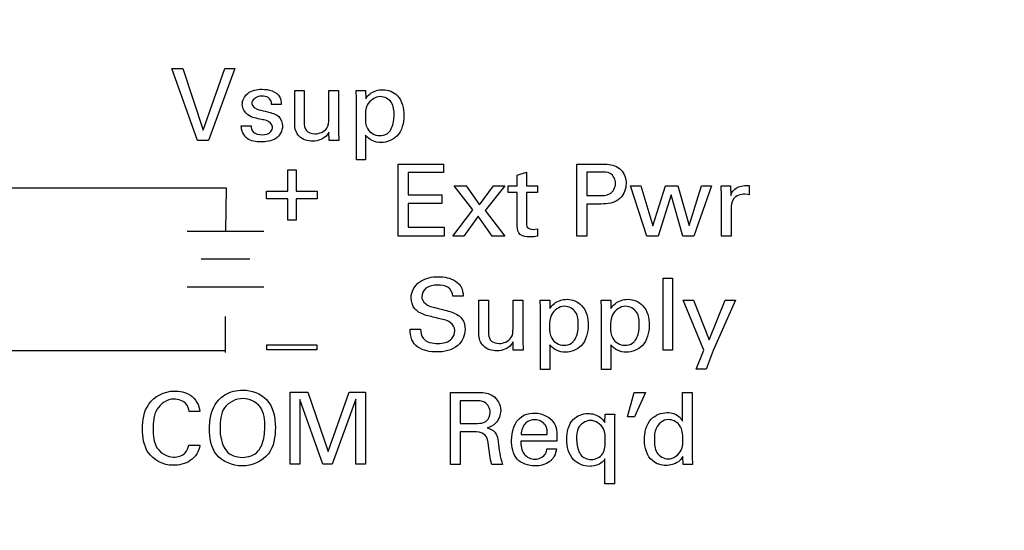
# Model space of a CAD drawing. Header units: inches. Extents: x 0 to 22, y 0 to 17.
# Tile 21 of 75: x 6.411 to 7.13, y 6.966 to 7.339. Entities that reach past the tile are written whole.
import ezdxf

# ---------------------------------------------------------------- set-up
doc = ezdxf.new("R2010")
doc.units = ezdxf.units.IN
doc.header["$LTSCALE"] = 1.21
doc.header["$MEASUREMENT"] = 0
doc.layers.get('0').update_dxf_attribs({"linetype": 'CONTINUOUS'})
doc.layers.add('DIMENSIONS', color=7, linetype='CONTINUOUS')
doc.styles.get("Standard").update_dxf_attribs({"font": 'txt', "width": 0.8})
doc.dimstyles.new('DIMSTYLE_1', dxfattribs={"dimtxt": 0.125, "dimasz": 0.18, "dimexe": 0.125, "dimexo": 0.0625, "dimgap": 0.0625, "dimtad": 0, "dimtih": 1, "dimtoh": 1, "dimzin": 4, "dimdsep": 46, "dimtxsty": 'STANDARD', "dimblk": '_FILLED', "dimblk1": '_FILLED', "dimblk2": '_FILLED', "dimcen": 0.09, "dimadec": 0, "dimazin": 0, "dimtp": 0.001, "dimtm": 0.001, "dimtfac": 1, "dimtofl": 0, "dimtmove": 0, "dimatfit": 3, "dimldrblk": '_FILLED', "dimfxl": 1, "dimtolj": 1, "dimtzin": 4, "dimarcsym": 0})

# ---------------------------------------------------------------- blocks, each defined once
blk = doc.blocks.new('_FILLED')
at = {"color": 0, "linetype": 'BYBLOCK'}
blk.add_solid([(0, 0), (-1, 0.1736), (-1, -0.1736)], dxfattribs=at)
blk = doc.blocks.new('*D16')
at = {"layer": 'DIMENSIONS', "color": 2, "linetype": 'CONTINUOUS'}
for p, q in [((4.94006, 6.91971), (4.94006, 9.91637)), ((7.84906, 8.95887), (7.84906, 9.91637)), ((4.94006, 9.79137), (5.76956, 9.79137)), ((7.84906, 9.79137), (7.01956, 9.79137))]:
    blk.add_line(p, q, dxfattribs=at)
at = {"layer": 'DIMENSIONS', "color": 2, "linetype": 'CONTINUOUS', "xscale": 0.18, "yscale": 0.18, "zscale": 0.18, "rotation": 180}
blk.add_blockref('_FILLED', (4.94006, 9.79137), dxfattribs=at)
at = {"layer": 'DIMENSIONS', "color": 2, "linetype": 'CONTINUOUS', "xscale": 0.18, "yscale": 0.18, "zscale": 0.18}
blk.add_blockref('_FILLED', (7.84906, 9.79137), dxfattribs=at)
at = {"layer": 'DIMENSIONS', "color": 2, "linetype": 'CONTINUOUS', "insert": (6.39456, 9.85387), "char_height": 0.125, "width": 1.125, "attachment_point": 2, "line_spacing_factor": 0.9}
blk.add_mtext('2.91{\\Ftxt.shx;\\W1.000000;\\H0.125000; }[73.9]', dxfattribs=at)

msp = doc.modelspace()

# ---------------------------------------------------------------- linework, layer by layer
at = {"color": 40, "linetype": 'CONTINUOUS'}
for p, q in [((6.52174, 7.30329), (6.52984, 7.30329)), ((6.54048, 7.25066), (6.52174, 7.30329)), ((6.52984, 7.30329), (6.54478, 7.25832)), ((6.54478, 7.25832), (6.56053, 7.30329)), ((6.56789, 7.30329), (6.5485, 7.25066)), ((6.56053, 7.30329), (6.56789, 7.30329)), ((6.61151, 7.28726), (6.61851, 7.28726)), ((6.61151, 7.26269), (6.61151, 7.28726)), ((6.61851, 7.28726), (6.61851, 7.26371)), ((6.63644, 7.28726), (6.64351, 7.28726)), ((6.63644, 7.26655), (6.63644, 7.28726)), ((6.64351, 7.28726), (6.64351, 7.25752)), ((6.65635, 7.28726), (6.66327, 7.28726)), ((6.65656, 7.28128), (6.65635, 7.28726)), ((6.66327, 7.28726), (6.66342, 7.28121)), ((6.65656, 7.23659), (6.65656, 7.28128)), ((6.60165, 7.27712), (6.59465, 7.27712)), ((6.57249, 7.26152), (6.57971, 7.26152)), ((6.63659, 7.25066), (6.63644, 7.25693)), ((6.64351, 7.25752), (6.64373, 7.25066)), ((6.5485, 7.25066), (6.54048, 7.25066)), ((6.64373, 7.25066), (6.63659, 7.25066)), ((6.66335, 7.25474), (6.66335, 7.23659)), ((6.66335, 7.23659), (6.65656, 7.23659)), ((6.60639, 7.22933), (6.61252, 7.22933)), ((6.60639, 7.2138), (6.60639, 7.22933)), ((6.61252, 7.22933), (6.61252, 7.2138)), ((6.6872, 7.23358), (6.72022, 7.23358)), ((6.6872, 7.18094), (6.6872, 7.23358)), ((6.72022, 7.23358), (6.72022, 7.22739)), ((6.81772, 7.23358), (6.83536, 7.23358)), ((6.81772, 7.18094), (6.81772, 7.23358)), ((6.72022, 7.22739), (6.69449, 7.22739)), ((6.69449, 7.22739), (6.69449, 7.21098)), ((6.77404, 7.22534), (6.78083, 7.22753)), ((6.77404, 7.21769), (6.77404, 7.22534)), ((6.78083, 7.22753), (6.78083, 7.21769)), ((6.83521, 7.22768), (6.82501, 7.22768)), ((6.82501, 7.22768), (6.82501, 7.21047)), ((6.56181, 7.21594), (6.37365, 7.21602)), ((6.56127, 7.18453), (6.56181, 7.21594)), ((6.59086, 7.2138), (6.60639, 7.2138)), ((6.59086, 7.20819), (6.59086, 7.2138)), ((6.61252, 7.2138), (6.62804, 7.2138)), ((6.62804, 7.2138), (6.62804, 7.20819)), ((6.72789, 7.21755), (6.73685, 7.21755)), ((6.74159, 7.20012), (6.72789, 7.21755)), ((6.73685, 7.21755), (6.74663, 7.20376)), ((6.74663, 7.20376), (6.75683, 7.21755)), ((6.76492, 7.21755), (6.75063, 7.19968)), ((6.75683, 7.21755), (6.76492, 7.21755)), ((6.76755, 7.21769), (6.77404, 7.21769)), ((6.76755, 7.21266), (6.76755, 7.21769)), ((6.78083, 7.21769), (6.78899, 7.21769)), ((6.78899, 7.21769), (6.78899, 7.21266)), ((6.85673, 7.21755), (6.86424, 7.21755)), ((6.86883, 7.18094), (6.85673, 7.21755)), ((6.86424, 7.21755), (6.87306, 7.18838)), ((6.87306, 7.18838), (6.88232, 7.21755)), ((6.88232, 7.21755), (6.89129, 7.21755)), ((6.89129, 7.21755), (6.8996, 7.18867)), ((6.8996, 7.18867), (6.90878, 7.21755)), ((6.91586, 7.21755), (6.90295, 7.18094)), ((6.90878, 7.21755), (6.91586, 7.21755)), ((6.92301, 7.21755), (6.92993, 7.21755)), ((6.92338, 7.21011), (6.92301, 7.21755)), ((6.92993, 7.21755), (6.93008, 7.21047)), ((6.94357, 7.21783), (6.94357, 7.21113)), ((6.60639, 7.20819), (6.59086, 7.20819)), ((6.60639, 7.19266), (6.60639, 7.20819)), ((6.62804, 7.20819), (6.61252, 7.20819)), ((6.61252, 7.20819), (6.61252, 7.19266)), ((6.69449, 7.21098), (6.71899, 7.21098)), ((6.71899, 7.21098), (6.71899, 7.20486)), ((6.77404, 7.21266), (6.76755, 7.21266)), ((6.77404, 7.18823), (6.77404, 7.21266)), ((6.78899, 7.21266), (6.78083, 7.21266)), ((6.78083, 7.21266), (6.78083, 7.19072)), ((6.82501, 7.21047), (6.83369, 7.21047)), ((6.88648, 7.21106), (6.87692, 7.18094)), ((6.89508, 7.18094), (6.88648, 7.21106)), ((6.92338, 7.18094), (6.92338, 7.21011)), ((6.94226, 7.21141), (6.94029, 7.21149)), ((6.94357, 7.21113), (6.94226, 7.21141)), ((6.71899, 7.20486), (6.69449, 7.20486)), ((6.69449, 7.20486), (6.69449, 7.18736)), ((6.72709, 7.18094), (6.74159, 7.20012)), ((6.75063, 7.19968), (6.76492, 7.18094)), ((6.83354, 7.20435), (6.82501, 7.20435)), ((6.82501, 7.20435), (6.82501, 7.18094)), ((6.9303, 7.20041), (6.9303, 7.18094)), ((6.61252, 7.19266), (6.60639, 7.19266)), ((6.74546, 7.1956), (6.7351, 7.18094)), ((6.75588, 7.18094), (6.74546, 7.1956)), ((6.69449, 7.18736), (6.72081, 7.18736)), ((6.72081, 7.18736), (6.72081, 7.18094)), ((6.78571, 7.18583), (6.78899, 7.18619)), ((6.78899, 7.18619), (6.78899, 7.18087)), ((6.53287, 7.18453), (6.58909, 7.18453)), ((6.72081, 7.18094), (6.6872, 7.18094)), ((6.7351, 7.18094), (6.72709, 7.18094)), ((6.76492, 7.18094), (6.75588, 7.18094)), ((6.82501, 7.18094), (6.81772, 7.18094)), ((6.87692, 7.18094), (6.86883, 7.18094)), ((6.90295, 7.18094), (6.89508, 7.18094)), ((6.9303, 7.18094), (6.92338, 7.18094)), ((6.54311, 7.16429), (6.57886, 7.16429)), ((6.88061, 7.15018), (6.88746, 7.15018)), ((6.88061, 7.09761), (6.88061, 7.15018)), ((6.88746, 7.15018), (6.88746, 7.09761)), ((6.53287, 7.14402), (6.58909, 7.14402)), ((6.73463, 7.13713), (6.72705, 7.13713)), ((6.74608, 7.13421), (6.75308, 7.13421)), ((6.74608, 7.10964), (6.74608, 7.13421)), ((6.75308, 7.13421), (6.75308, 7.11066)), ((6.77101, 7.13421), (6.77809, 7.13421)), ((6.77101, 7.1135), (6.77101, 7.13421)), ((6.77809, 7.13421), (6.77809, 7.10447)), ((6.79092, 7.13421), (6.79785, 7.13421)), ((6.79114, 7.12823), (6.79092, 7.13421)), ((6.79114, 7.08354), (6.79114, 7.12823)), ((6.79785, 7.13421), (6.798, 7.12816)), ((6.83547, 7.13421), (6.8424, 7.13421)), ((6.8357, 7.12823), (6.83547, 7.13421)), ((6.8357, 7.08354), (6.8357, 7.12823)), ((6.8424, 7.13421), (6.84255, 7.12816)), ((6.89519, 7.13421), (6.90292, 7.13421)), ((6.91043, 7.09775), (6.89519, 7.13421)), ((6.90292, 7.13421), (6.91437, 7.10534)), ((6.91437, 7.10534), (6.92604, 7.13421)), ((6.93347, 7.13421), (6.91721, 7.09739)), ((6.92604, 7.13421), (6.93347, 7.13421)), ((6.56097, 7.09601), (6.56097, 7.1223)), ((6.69584, 7.11299), (6.70343, 7.11299)), ((6.59122, 7.1015), (6.62768, 7.1015)), ((6.59122, 7.09786), (6.59122, 7.1015)), ((6.62768, 7.1015), (6.62768, 7.09786)), ((6.77116, 7.09761), (6.77101, 7.10388)), ((6.77809, 7.10447), (6.7783, 7.09761)), ((6.79792, 7.10169), (6.79792, 7.08354)), ((6.84247, 7.10169), (6.84247, 7.08354)), ((6.37538, 7.09753), (6.56105, 7.09753)), ((6.62768, 7.09786), (6.59122, 7.09786)), ((6.7783, 7.09761), (6.77116, 7.09761)), ((6.88746, 7.09761), (6.88061, 7.09761)), ((6.90489, 7.08376), (6.91043, 7.09775)), ((6.91721, 7.09739), (6.91196, 7.08376)), ((6.79792, 7.08354), (6.79114, 7.08354)), ((6.84247, 7.08354), (6.8357, 7.08354)), ((6.91196, 7.08376), (6.90489, 7.08376)), ((6.60829, 7.0671), (6.6212, 7.0671)), ((6.60829, 7.01447), (6.60829, 7.0671)), ((6.6212, 7.0671), (6.63607, 7.02372)), ((6.63607, 7.02372), (6.6513, 7.0671)), ((6.6513, 7.0671), (6.66333, 7.0671)), ((6.66333, 7.0671), (6.66333, 7.01447)), ((6.72522, 7.06691), (6.74404, 7.06691)), ((6.72522, 7.01428), (6.72522, 7.06691)), ((6.85465, 7.04898), (6.85939, 7.06691)), ((6.85939, 7.06691), (6.86777, 7.06691)), ((6.86777, 7.06691), (6.85961, 7.04898)), ((6.8949, 7.06684), (6.90175, 7.06684)), ((6.8949, 7.04591), (6.8949, 7.06684)), ((6.90175, 7.06684), (6.90175, 7.02011)), ((6.63199, 7.01447), (6.61537, 7.06157)), ((6.61537, 7.06157), (6.61537, 7.01447)), ((6.65619, 7.06185), (6.63891, 7.01447)), ((6.65619, 7.01447), (6.65619, 7.06185)), ((6.74382, 7.06079), (6.7323, 7.06079)), ((6.7323, 7.06079), (6.7323, 7.04424)), ((6.54229, 7.05289), (6.53449, 7.05289)), ((6.8381, 7.04482), (6.83831, 7.05088)), ((6.83831, 7.05088), (6.84524, 7.05088)), ((6.85961, 7.04898), (6.85465, 7.04898)), ((6.7323, 7.04424), (6.74382, 7.04424)), ((6.8451, 7.0449), (6.8451, 7.00021)), ((6.74163, 7.03805), (6.73244, 7.03805)), ((6.73244, 7.03805), (6.73244, 7.01428)), ((6.77699, 7.03615), (6.79602, 7.03615)), ((6.53413, 7.02832), (6.54215, 7.02832)), ((6.80302, 7.03133), (6.7767, 7.03133)), ((6.79581, 7.02573), (6.80266, 7.02573)), ((6.89519, 7.01428), (6.89504, 7.02011)), ((6.90175, 7.02011), (6.90204, 7.01428)), ((6.61537, 7.01447), (6.60829, 7.01447)), ((6.63891, 7.01447), (6.63199, 7.01447)), ((6.66333, 7.01447), (6.65619, 7.01447)), ((6.73244, 7.01428), (6.72522, 7.01428)), ((6.76336, 7.01428), (6.75555, 7.01428)), ((6.83817, 7.00021), (6.83817, 7.01836)), ((6.90204, 7.01428), (6.89519, 7.01428)), ((6.8451, 7.00021), (6.83817, 7.00021))]:
    msp.add_line(p, q, dxfattribs=at)
msp.add_arc((6.97405, 7.04484), 0.12895, 177.31392, 179.97278, dxfattribs=at)
for points, knots in [([(6.57322, 7.27705), (6.57322, 7.28004), (6.57676, 7.28687), (6.58393, 7.28813), (6.58751, 7.28813)], [0, 0, 0, 0, 0.455266, 1, 1, 1, 1]), ([(6.66342, 7.28121), (6.6642, 7.28251), (6.66739, 7.28631), (6.67255, 7.28784), (6.67589, 7.28784)], [0, 0, 0, 0, 0.313278, 1, 1, 1, 1]), ([(6.67589, 7.28784), (6.67972, 7.28784), (6.68927, 7.28408), (6.69127, 7.27399), (6.69127, 7.26888)], [0, 0, 0, 0, 0.429142, 1, 1, 1, 1]), ([(6.58759, 7.2831), (6.58706, 7.2831), (6.584, 7.28308), (6.58015, 7.28046), (6.58015, 7.27786)], [0, 0, 0, 0, 0.169866, 1, 1, 1, 1]), ([(6.59465, 7.27712), (6.59473, 7.27901), (6.5929, 7.28294), (6.58913, 7.2831), (6.58759, 7.2831)], [0, 0, 0, 0, 0.549791, 1, 1, 1, 1]), ([(6.67406, 7.28274), (6.67026, 7.28274), (6.66317, 7.27788), (6.66313, 7.27079), (6.66313, 7.26786)], [0, 0, 0, 0, 0.565108, 1, 1, 1, 1]), ([(6.68413, 7.26932), (6.68413, 7.27245), (6.68375, 7.27924), (6.6771, 7.28274), (6.67406, 7.28274)], [0, 0, 0, 0, 0.507104, 1, 1, 1, 1]), ([(6.5873, 7.26612), (6.58391, 7.26689), (6.57714, 7.26756), (6.57322, 7.27414), (6.57322, 7.27705)], [0, 0, 0, 0, 0.544131, 1, 1, 1, 1]), ([(6.58532, 7.27319), (6.5874, 7.27269), (6.5923, 7.27149), (6.59764, 7.2702), (6.59984, 7.26816)], [0, 0, 0, 0, 0.416454, 1, 1, 1, 1]), ([(6.59531, 7.26065), (6.59531, 7.26278), (6.59164, 7.26541), (6.58849, 7.26585), (6.5873, 7.26612)], [0, 0, 0, 0, 0.635805, 1, 1, 1, 1]), ([(6.66313, 7.26786), (6.66313, 7.265), (6.66329, 7.25829), (6.67003, 7.2543), (6.67341, 7.2543)], [0, 0, 0, 0, 0.45871, 1, 1, 1, 1]), ([(6.69127, 7.26888), (6.69127, 7.26363), (6.68887, 7.25307), (6.67876, 7.24928), (6.67458, 7.24928)], [0, 0, 0, 0, 0.55682, 1, 1, 1, 1]), ([(6.68114, 7.25788), (6.68301, 7.26043), (6.68396, 7.26458), (6.68413, 7.26852), (6.68413, 7.26932)], [0, 0, 0, 0, 0.798742, 1, 1, 1, 1]), ([(6.58679, 7.24964), (6.58335, 7.24964), (6.57579, 7.25063), (6.57247, 7.25812), (6.57249, 7.26152)], [0, 0, 0, 0, 0.50215, 1, 1, 1, 1]), ([(6.57971, 7.26152), (6.57967, 7.25999), (6.58095, 7.25581), (6.58543, 7.25489), (6.58773, 7.25489)], [0, 0, 0, 0, 0.400073, 1, 1, 1, 1]), ([(6.62477, 7.25029), (6.62124, 7.25029), (6.61367, 7.25213), (6.61151, 7.25953), (6.61151, 7.26269)], [0, 0, 0, 0, 0.528227, 1, 1, 1, 1]), ([(6.61851, 7.26371), (6.61851, 7.26186), (6.61896, 7.25712), (6.62395, 7.25562), (6.6263, 7.25562)], [0, 0, 0, 0, 0.439337, 1, 1, 1, 1]), ([(6.63644, 7.25693), (6.63606, 7.2562), (6.63384, 7.25213), (6.62855, 7.25029), (6.62477, 7.25029)], [0, 0, 0, 0, 0.17864, 1, 1, 1, 1]), ([(6.67341, 7.2543), (6.67541, 7.2543), (6.67849, 7.25504), (6.6806, 7.25714), (6.68114, 7.25788)], [0, 0, 0, 0, 0.687972, 1, 1, 1, 1]), ([(6.83536, 7.23358), (6.83685, 7.23358), (6.84184, 7.23363), (6.8473, 7.23198), (6.84973, 7.22935)], [0, 0, 0, 0, 0.293091, 1, 1, 1, 1]), ([(6.84586, 7.21944), (6.84586, 7.22217), (6.84302, 7.22789), (6.83749, 7.22768), (6.83521, 7.22768)], [0, 0, 0, 0, 0.545752, 1, 1, 1, 1]), ([(6.83369, 7.21047), (6.83635, 7.21047), (6.84252, 7.21026), (6.84586, 7.2165), (6.84586, 7.21944)], [0, 0, 0, 0, 0.47528, 1, 1, 1, 1]), ([(6.93008, 7.21047), (6.93038, 7.21162), (6.932, 7.21534), (6.9361, 7.21729), (6.93883, 7.21769)], [0, 0, 0, 0, 0.299517, 1, 1, 1, 1]), ([(6.84944, 7.20886), (6.84873, 7.20816), (6.84433, 7.20456), (6.83815, 7.20435), (6.83354, 7.20435)], [0, 0, 0, 0, 0.177402, 1, 1, 1, 1]), ([(6.94029, 7.21149), (6.93741, 7.21149), (6.93088, 7.20955), (6.9303, 7.20312), (6.9303, 7.20041)], [0, 0, 0, 0, 0.515081, 1, 1, 1, 1]), ([(6.7833, 7.18044), (6.78091, 7.18044), (6.77547, 7.18068), (6.77404, 7.18605), (6.77404, 7.18823)], [0, 0, 0, 0, 0.522615, 1, 1, 1, 1]), ([(6.78083, 7.19072), (6.78083, 7.18965), (6.78094, 7.1867), (6.78417, 7.18583), (6.78571, 7.18583)], [0, 0, 0, 0, 0.408259, 1, 1, 1, 1]), ([(6.69657, 7.13589), (6.69657, 7.14032), (6.70204, 7.14977), (6.71188, 7.15127), (6.71662, 7.15127)], [0, 0, 0, 0, 0.483184, 1, 1, 1, 1]), ([(6.71662, 7.15127), (6.71768, 7.15127), (6.72291, 7.15102), (6.72856, 7.14919), (6.73142, 7.14609)], [0, 0, 0, 0, 0.20186, 1, 1, 1, 1]), ([(6.71597, 7.14514), (6.71301, 7.14514), (6.70717, 7.14444), (6.7043, 7.13893), (6.7043, 7.13661)], [0, 0, 0, 0, 0.560222, 1, 1, 1, 1]), ([(6.72705, 7.13713), (6.72691, 7.13961), (6.72391, 7.14482), (6.71847, 7.14514), (6.71597, 7.14514)], [0, 0, 0, 0, 0.49879, 1, 1, 1, 1]), ([(6.73142, 7.14609), (6.73209, 7.14536), (6.734, 7.14269), (6.73448, 7.13935), (6.73463, 7.13713)], [0, 0, 0, 0, 0.308643, 1, 1, 1, 1]), ([(6.70204, 7.12553), (6.70105, 7.1262), (6.69795, 7.12881), (6.69657, 7.13306), (6.69657, 7.13589)], [0, 0, 0, 0, 0.295799, 1, 1, 1, 1]), ([(6.7043, 7.13661), (6.7043, 7.1338), (6.70826, 7.12989), (6.71236, 7.12915), (6.71378, 7.12881)], [0, 0, 0, 0, 0.659708, 1, 1, 1, 1]), ([(6.798, 7.12816), (6.79877, 7.12946), (6.80197, 7.13326), (6.80713, 7.1348), (6.81046, 7.1348)], [0, 0, 0, 0, 0.313261, 1, 1, 1, 1]), ([(6.81046, 7.1348), (6.8143, 7.1348), (6.82385, 7.13103), (6.82584, 7.12094), (6.82584, 7.11583)], [0, 0, 0, 0, 0.429132, 1, 1, 1, 1]), ([(6.84255, 7.12816), (6.84332, 7.12946), (6.84652, 7.13326), (6.85167, 7.1348), (6.85501, 7.1348)], [0, 0, 0, 0, 0.313298, 1, 1, 1, 1]), ([(6.85501, 7.1348), (6.85885, 7.1348), (6.8684, 7.13103), (6.8704, 7.12094), (6.8704, 7.11583)], [0, 0, 0, 0, 0.429183, 1, 1, 1, 1]), ([(6.71378, 7.12881), (6.71628, 7.12817), (6.72201, 7.1267), (6.72795, 7.12515), (6.73076, 7.12327)], [0, 0, 0, 0, 0.433475, 1, 1, 1, 1]), ([(6.80864, 7.12969), (6.80484, 7.12969), (6.79774, 7.12483), (6.7977, 7.11774), (6.7977, 7.11482)], [0, 0, 0, 0, 0.56515, 1, 1, 1, 1]), ([(6.8187, 7.11627), (6.8187, 7.1194), (6.81832, 7.12619), (6.81168, 7.12969), (6.80864, 7.12969)], [0, 0, 0, 0, 0.507182, 1, 1, 1, 1]), ([(6.85319, 7.12969), (6.84939, 7.12969), (6.84229, 7.12483), (6.84225, 7.11774), (6.84225, 7.11482)], [0, 0, 0, 0, 0.565235, 1, 1, 1, 1]), ([(6.86325, 7.11627), (6.86325, 7.1194), (6.86287, 7.12619), (6.85623, 7.12969), (6.85319, 7.12969)], [0, 0, 0, 0, 0.507247, 1, 1, 1, 1]), ([(6.71633, 7.12087), (6.71458, 7.12129), (6.70975, 7.12252), (6.70471, 7.12373), (6.70204, 7.12553)], [0, 0, 0, 0, 0.358398, 1, 1, 1, 1]), ([(6.72843, 7.11197), (6.72843, 7.11425), (6.72504, 7.11967), (6.71933, 7.12012), (6.71633, 7.12087)], [0, 0, 0, 0, 0.423716, 1, 1, 1, 1]), ([(6.73076, 7.12327), (6.73186, 7.12255), (6.73492, 7.11978), (6.73601, 7.1155), (6.73601, 7.11277)], [0, 0, 0, 0, 0.325409, 1, 1, 1, 1]), ([(6.6989, 7.10235), (6.69821, 7.10325), (6.69625, 7.10651), (6.69584, 7.11039), (6.69584, 7.11299)], [0, 0, 0, 0, 0.303818, 1, 1, 1, 1]), ([(6.70343, 7.11299), (6.70352, 7.11072), (6.70469, 7.10394), (6.71228, 7.10257), (6.71611, 7.10257)], [0, 0, 0, 0, 0.373025, 1, 1, 1, 1]), ([(6.7977, 7.11482), (6.7977, 7.11195), (6.79786, 7.10524), (6.8046, 7.10125), (6.80798, 7.10125)], [0, 0, 0, 0, 0.458809, 1, 1, 1, 1]), ([(6.82584, 7.11583), (6.82584, 7.11058), (6.82344, 7.10002), (6.81333, 7.09623), (6.80915, 7.09623)], [0, 0, 0, 0, 0.556789, 1, 1, 1, 1]), ([(6.81571, 7.10483), (6.81759, 7.10738), (6.81854, 7.11154), (6.8187, 7.11548), (6.8187, 7.11627)], [0, 0, 0, 0, 0.798701, 1, 1, 1, 1]), ([(6.84225, 7.11482), (6.84225, 7.11195), (6.84241, 7.10524), (6.84916, 7.10125), (6.85254, 7.10125)], [0, 0, 0, 0, 0.458696, 1, 1, 1, 1]), ([(6.8704, 7.11583), (6.8704, 7.11058), (6.86799, 7.10002), (6.85788, 7.09623), (6.8537, 7.09623)], [0, 0, 0, 0, 0.556789, 1, 1, 1, 1]), ([(6.86026, 7.10483), (6.86213, 7.10738), (6.86309, 7.11154), (6.86325, 7.11548), (6.86325, 7.11627)], [0, 0, 0, 0, 0.798701, 1, 1, 1, 1]), ([(6.73601, 7.11277), (6.73601, 7.10849), (6.73134, 7.09829), (6.72062, 7.09637), (6.71523, 7.09637)], [0, 0, 0, 0, 0.44331, 1, 1, 1, 1]), ([(6.71611, 7.10257), (6.71975, 7.10257), (6.72635, 7.10401), (6.72843, 7.10996), (6.72843, 7.11197)], [0, 0, 0, 0, 0.643488, 1, 1, 1, 1]), ([(6.75935, 7.09725), (6.75581, 7.09725), (6.74824, 7.09908), (6.74608, 7.10648), (6.74608, 7.10964)], [0, 0, 0, 0, 0.52821, 1, 1, 1, 1]), ([(6.75308, 7.11066), (6.75308, 7.10881), (6.75354, 7.10407), (6.75853, 7.10257), (6.76088, 7.10257)], [0, 0, 0, 0, 0.439337, 1, 1, 1, 1]), ([(6.71523, 7.09637), (6.71401, 7.09637), (6.70823, 7.09663), (6.70176, 7.09869), (6.6989, 7.10235)], [0, 0, 0, 0, 0.208141, 1, 1, 1, 1]), ([(6.77101, 7.10388), (6.77064, 7.10315), (6.76841, 7.09908), (6.76313, 7.09725), (6.75935, 7.09725)], [0, 0, 0, 0, 0.178691, 1, 1, 1, 1]), ([(6.80798, 7.10125), (6.80999, 7.10125), (6.81306, 7.10199), (6.81518, 7.10409), (6.81571, 7.10483)], [0, 0, 0, 0, 0.688137, 1, 1, 1, 1]), ([(6.85254, 7.10125), (6.85454, 7.10125), (6.85762, 7.102), (6.85972, 7.10409), (6.86026, 7.10483)], [0, 0, 0, 0, 0.687997, 1, 1, 1, 1]), ([(6.50038, 7.0402), (6.50038, 7.04638), (6.50228, 7.06055), (6.51644, 7.06783), (6.52341, 7.06783)], [0, 0, 0, 0, 0.469739, 1, 1, 1, 1]), ([(6.52341, 7.06783), (6.5275, 7.06783), (6.53676, 7.0664), (6.54193, 7.05749), (6.54229, 7.05289)], [0, 0, 0, 0, 0.469156, 1, 1, 1, 1]), ([(6.55608, 7.06142), (6.55736, 7.0628), (6.56238, 7.06697), (6.5691, 7.06849), (6.57365, 7.06849)], [0, 0, 0, 0, 0.292862, 1, 1, 1, 1]), ([(6.57365, 7.06849), (6.57988, 7.06849), (6.59453, 7.06345), (6.59742, 7.04839), (6.59742, 7.0413)], [0, 0, 0, 0, 0.467311, 1, 1, 1, 1]), ([(6.74404, 7.06691), (6.74486, 7.06691), (6.74897, 7.06688), (6.75335, 7.06622), (6.75613, 7.06444)], [0, 0, 0, 0, 0.200471, 1, 1, 1, 1]), ([(6.52312, 7.062), (6.51832, 7.062), (6.50853, 7.05529), (6.50818, 7.04507), (6.50818, 7.04027)], [0, 0, 0, 0, 0.499748, 1, 1, 1, 1]), ([(6.53449, 7.05289), (6.5342, 7.05473), (6.53262, 7.06013), (6.5265, 7.062), (6.52312, 7.062)], [0, 0, 0, 0, 0.356045, 1, 1, 1, 1]), ([(6.5493, 7.04042), (6.5493, 7.04207), (6.54962, 7.04944), (6.55215, 7.05718), (6.55608, 7.06142)], [0, 0, 0, 0, 0.221653, 1, 1, 1, 1]), ([(6.57373, 7.06237), (6.56873, 7.06237), (6.55775, 7.05706), (6.55696, 7.04592), (6.55696, 7.04086)], [0, 0, 0, 0, 0.496531, 1, 1, 1, 1]), ([(6.58969, 7.04137), (6.58969, 7.0465), (6.58902, 7.05746), (6.57835, 7.06237), (6.57373, 7.06237)], [0, 0, 0, 0, 0.525867, 1, 1, 1, 1]), ([(6.75432, 7.05226), (6.75432, 7.05511), (6.75139, 7.06076), (6.74596, 7.06079), (6.74382, 7.06079)], [0, 0, 0, 0, 0.570555, 1, 1, 1, 1]), ([(6.75074, 7.04541), (6.75109, 7.04561), (6.75325, 7.04713), (6.75432, 7.05004), (6.75432, 7.05226)], [0, 0, 0, 0, 0.15358, 1, 1, 1, 1]), ([(6.77714, 7.04913), (6.77944, 7.05075), (6.78303, 7.05171), (6.78648, 7.05182), (6.78713, 7.05182)], [0, 0, 0, 0, 0.811426, 1, 1, 1, 1]), ([(6.78713, 7.05182), (6.79255, 7.05182), (6.80348, 7.04606), (6.80313, 7.03554), (6.80302, 7.03133)], [0, 0, 0, 0, 0.563206, 1, 1, 1, 1]), ([(6.81024, 7.03272), (6.81024, 7.03779), (6.81234, 7.04781), (6.82182, 7.05146), (6.82563, 7.05146)], [0, 0, 0, 0, 0.570689, 1, 1, 1, 1]), ([(6.82563, 7.05146), (6.82727, 7.05146), (6.83217, 7.05094), (6.83638, 7.04755), (6.8381, 7.04482)], [0, 0, 0, 0, 0.336618, 1, 1, 1, 1]), ([(6.86697, 7.03214), (6.86697, 7.03748), (6.86925, 7.04812), (6.87938, 7.05211), (6.88353, 7.05211)], [0, 0, 0, 0, 0.562711, 1, 1, 1, 1]), ([(6.88353, 7.05211), (6.8852, 7.05211), (6.88976, 7.05163), (6.89351, 7.04835), (6.8949, 7.04591)], [0, 0, 0, 0, 0.374604, 1, 1, 1, 1]), ([(6.59742, 7.0413), (6.59742, 7.03464), (6.5953, 7.01948), (6.58011, 7.01323), (6.57307, 7.01323)], [0, 0, 0, 0, 0.485915, 1, 1, 1, 1]), ([(6.58495, 7.02424), (6.58602, 7.02555), (6.58897, 7.03089), (6.58969, 7.03706), (6.58969, 7.04137)], [0, 0, 0, 0, 0.282089, 1, 1, 1, 1]), ([(6.74382, 7.04424), (6.7442, 7.04424), (6.74653, 7.04429), (6.74905, 7.0444), (6.75074, 7.04541)], [0, 0, 0, 0, 0.162419, 1, 1, 1, 1]), ([(6.78698, 7.04694), (6.78465, 7.04694), (6.7789, 7.04514), (6.77705, 7.03918), (6.77699, 7.03615)], [0, 0, 0, 0, 0.435837, 1, 1, 1, 1]), ([(6.79602, 7.03615), (6.79607, 7.03843), (6.79571, 7.04409), (6.78989, 7.04694), (6.78698, 7.04694)], [0, 0, 0, 0, 0.439072, 1, 1, 1, 1]), ([(6.82738, 7.04636), (6.82395, 7.04636), (6.81757, 7.04209), (6.81739, 7.03575), (6.81739, 7.03316)], [0, 0, 0, 0, 0.569879, 1, 1, 1, 1]), ([(6.83839, 7.03185), (6.83839, 7.03468), (6.83825, 7.04167), (6.83119, 7.04636), (6.82738, 7.04636)], [0, 0, 0, 0, 0.426293, 1, 1, 1, 1]), ([(6.88433, 7.04701), (6.8807, 7.04701), (6.87436, 7.04173), (6.87426, 7.03514), (6.87426, 7.03236)], [0, 0, 0, 0, 0.565899, 1, 1, 1, 1]), ([(6.89512, 7.03308), (6.89512, 7.03427), (6.89496, 7.03782), (6.8938, 7.04142), (6.89234, 7.0433)], [0, 0, 0, 0, 0.333893, 1, 1, 1, 1]), ([(6.52246, 7.01367), (6.51569, 7.01367), (6.50199, 7.0207), (6.50038, 7.03434), (6.50038, 7.0402)], [0, 0, 0, 0, 0.536073, 1, 1, 1, 1]), ([(6.50818, 7.04027), (6.50818, 7.03549), (6.50861, 7.0253), (6.5185, 7.01964), (6.52305, 7.01964)], [0, 0, 0, 0, 0.512299, 1, 1, 1, 1]), ([(6.57307, 7.01323), (6.56629, 7.01323), (6.55139, 7.01895), (6.5493, 7.03386), (6.5493, 7.04042)], [0, 0, 0, 0, 0.507933, 1, 1, 1, 1]), ([(6.75315, 7.0282), (6.75284, 7.03094), (6.75168, 7.03779), (6.74462, 7.03805), (6.74163, 7.03805)], [0, 0, 0, 0, 0.479615, 1, 1, 1, 1]), ([(6.75205, 7.04096), (6.75412, 7.04042), (6.75881, 7.03836), (6.7598, 7.03329), (6.76007, 7.03082)], [0, 0, 0, 0, 0.463409, 1, 1, 1, 1]), ([(6.54215, 7.02832), (6.54169, 7.02397), (6.53621, 7.01536), (6.52689, 7.01367), (6.52246, 7.01367)], [0, 0, 0, 0, 0.497558, 1, 1, 1, 1]), ([(6.78691, 7.01319), (6.78232, 7.01319), (6.77182, 7.01653), (6.76993, 7.02714), (6.76993, 7.03192)], [0, 0, 0, 0, 0.489756, 1, 1, 1, 1]), ([(6.7767, 7.03133), (6.77664, 7.02809), (6.77741, 7.02109), (6.78422, 7.01814), (6.7872, 7.01814)], [0, 0, 0, 0, 0.521187, 1, 1, 1, 1]), ([(6.82694, 7.01289), (6.82273, 7.01289), (6.81259, 7.01686), (6.81024, 7.02745), (6.81024, 7.03272)], [0, 0, 0, 0, 0.44418, 1, 1, 1, 1]), ([(6.81739, 7.03316), (6.81739, 7.03236), (6.81756, 7.02834), (6.81852, 7.02414), (6.82038, 7.02149)], [0, 0, 0, 0, 0.198876, 1, 1, 1, 1]), ([(6.82826, 7.01792), (6.83134, 7.01792), (6.83835, 7.02141), (6.83839, 7.02856), (6.83839, 7.03185)], [0, 0, 0, 0, 0.483766, 1, 1, 1, 1]), ([(6.88272, 7.01355), (6.87931, 7.01355), (6.86984, 7.01641), (6.86697, 7.02666), (6.86697, 7.03214)], [0, 0, 0, 0, 0.383625, 1, 1, 1, 1]), ([(6.87426, 7.03236), (6.87426, 7.02915), (6.87447, 7.02224), (6.88121, 7.01836), (6.88433, 7.01836)], [0, 0, 0, 0, 0.506727, 1, 1, 1, 1]), ([(6.88433, 7.01836), (6.88811, 7.01836), (6.895, 7.02331), (6.89512, 7.03024), (6.89512, 7.03308)], [0, 0, 0, 0, 0.570766, 1, 1, 1, 1]), ([(6.7872, 7.01814), (6.7901, 7.01814), (6.79477, 7.02043), (6.79568, 7.02456), (6.79581, 7.02573)], [0, 0, 0, 0, 0.711383, 1, 1, 1, 1]), ([(6.80266, 7.02573), (6.80243, 7.02383), (6.80183, 7.02098), (6.80012, 7.01872), (6.79952, 7.01807)], [0, 0, 0, 0, 0.683937, 1, 1, 1, 1]), ([(6.79952, 7.01807), (6.79903, 7.01751), (6.7957, 7.01434), (6.79074, 7.01319), (6.78691, 7.01319)], [0, 0, 0, 0, 0.161973, 1, 1, 1, 1]), ([(6.83518, 7.01523), (6.83325, 7.01389), (6.83032, 7.01301), (6.82746, 7.01289), (6.82694, 7.01289)], [0, 0, 0, 0, 0.818407, 1, 1, 1, 1])]:
    msp.add_open_spline(points, degree=3, knots=knots, dxfattribs=at)
for points in [[(6.58751, 7.28813), (6.5923, 7.28813), (6.59857, 7.28673), (6.60071, 7.28245)], [(6.60071, 7.28245), (6.60147, 7.28081), (6.60165, 7.27892), (6.60165, 7.27712)], [(6.58015, 7.27786), (6.58015, 7.27553), (6.58308, 7.27379), (6.58532, 7.27319)], [(6.59984, 7.26816), (6.60163, 7.2665), (6.6026, 7.26382), (6.6026, 7.26138)], [(6.63491, 7.2597), (6.63625, 7.26162), (6.63644, 7.26421), (6.63644, 7.26655)], [(6.58773, 7.25489), (6.59001, 7.25489), (6.59272, 7.25544), (6.59415, 7.25722)], [(6.59415, 7.25722), (6.59488, 7.25817), (6.59531, 7.25944), (6.59531, 7.26065)], [(6.6026, 7.26138), (6.6026, 7.25788), (6.60062, 7.25396), (6.59764, 7.25212)], [(6.6263, 7.25562), (6.62948, 7.25562), (6.63313, 7.25707), (6.63491, 7.2597)], [(6.59764, 7.25212), (6.59448, 7.25018), (6.5905, 7.24964), (6.58679, 7.24964)], [(6.67458, 7.24928), (6.67041, 7.24928), (6.66552, 7.25119), (6.66335, 7.25474)], [(6.84973, 7.22935), (6.85226, 7.22675), (6.85359, 7.22278), (6.85359, 7.21915)], [(6.85359, 7.21915), (6.85359, 7.21545), (6.85205, 7.21148), (6.84944, 7.20886)], [(6.93883, 7.21769), (6.9404, 7.21791), (6.942, 7.21793), (6.94357, 7.21783)], [(6.78899, 7.18087), (6.78712, 7.18054), (6.7852, 7.18044), (6.7833, 7.18044)], [(6.76948, 7.10665), (6.77082, 7.10857), (6.77101, 7.11116), (6.77101, 7.1135)], [(6.76088, 7.10257), (6.76405, 7.10257), (6.76771, 7.10402), (6.76948, 7.10665)], [(6.80915, 7.09623), (6.80498, 7.09623), (6.8001, 7.09815), (6.79792, 7.10169)], [(6.8537, 7.09623), (6.84954, 7.09623), (6.84465, 7.09815), (6.84247, 7.10169)], [(6.75613, 7.06444), (6.75958, 7.06227), (6.76197, 7.05779), (6.76197, 7.05372)], [(6.76197, 7.05372), (6.76197, 7.05037), (6.76062, 7.04676), (6.75825, 7.04439)], [(6.76993, 7.03192), (6.76993, 7.03814), (6.77204, 7.04557), (6.77714, 7.04913)], [(6.75825, 7.04439), (6.75658, 7.04272), (6.75433, 7.04158), (6.75205, 7.04096)], [(6.89234, 7.0433), (6.89055, 7.04563), (6.88727, 7.04701), (6.88433, 7.04701)], [(6.55696, 7.04086), (6.55696, 7.0351), (6.55801, 7.02872), (6.56162, 7.02424)], [(6.53158, 7.02278), (6.53296, 7.02427), (6.53378, 7.02632), (6.53413, 7.02832)], [(6.75555, 7.01428), (6.75406, 7.01875), (6.75374, 7.02353), (6.75315, 7.0282)], [(6.76007, 7.03082), (6.76073, 7.02524), (6.7615, 7.01958), (6.76336, 7.01428)], [(6.52305, 7.01964), (6.52608, 7.01964), (6.52947, 7.0206), (6.53158, 7.02278)], [(6.56162, 7.02424), (6.56426, 7.02096), (6.56908, 7.01942), (6.57329, 7.01942)], [(6.57329, 7.01942), (6.57749, 7.01942), (6.58225, 7.02102), (6.58495, 7.02424)], [(6.82038, 7.02149), (6.82201, 7.01912), (6.82537, 7.01792), (6.82826, 7.01792)], [(6.89504, 7.02011), (6.89421, 7.01864), (6.89315, 7.01721), (6.89176, 7.01624)], [(6.83817, 7.01836), (6.83737, 7.01716), (6.83639, 7.01602), (6.83518, 7.01523)], [(6.89176, 7.01624), (6.88916, 7.01447), (6.88586, 7.01355), (6.88272, 7.01355)]]:
    msp.add_open_spline(points, degree=3, dxfattribs=at)

# ---------------------------------------------------------------- dimensions: what is measured, and where the dimension line sits
at = {"layer": 'DIMENSIONS', "color": 2, "linetype": 'CONTINUOUS'}
dim = msp.add_linear_dim(base=(4.94006, 9.79137), p1=(7.84906, 8.89637), p2=(4.94006, 6.85721), angle=180, dimstyle='DIMSTYLE_1', dxfattribs=at)
dim.commit()
dim.dimension.update_dxf_attribs({"geometry": '*D16', "text_midpoint": (6.39456, 9.79137), "dimtype": 160})

doc.saveas('drawing.dxf')
